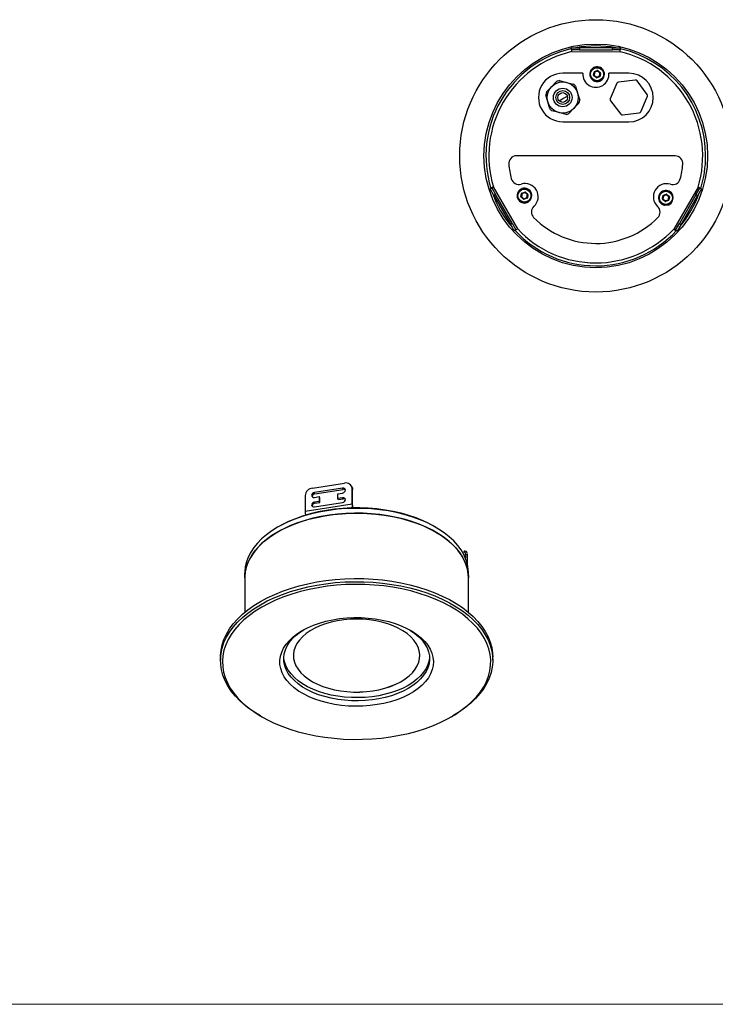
# Model space of a CAD drawing. Header units: millimetres. Extents: x -633 to 2709, y -2030 to 563.
# Tile 14 of 16: x 2098 to 2455, y -414 to 93. Entities that reach past the tile are written whole.
import ezdxf

# ---------------------------------------------------------------- set-up
doc = ezdxf.new("R2010")
doc.units = ezdxf.units.MM

msp = doc.modelspace()

# ---------------------------------------------------------------- linework, layer by layer
at = {"color": 7, "linetype": 'Continuous', "lineweight": 25}
for p, q in [((2381.39, 77.09), (2381.39, 78.09)), ((2381.39, 78.09), (2385.39, 78.09)), ((2385.39, 77.09), (2381.39, 77.09)), ((2381.39, 77.09), (2381.39, 76.09)), ((2381.39, 76.09), (2406.39, 76.07)), ((2385.39, 78.09), (2385.39, 77.09)), ((2402.39, 78.07), (2385.39, 78.09)), ((2385.39, 77.09), (2402.39, 77.07)), ((2402.39, 77.07), (2402.39, 78.07)), ((2402.39, 78.07), (2406.39, 78.07)), ((2406.39, 77.07), (2402.39, 77.07)), ((2406.39, 78.07), (2406.39, 77.07)), ((2406.39, 76.07), (2406.39, 77.07)), ((2393.21, 65.86), (2394.63, 66.37)), ((2393.28, 65.68), (2393.21, 65.86)), ((2394.69, 66.18), (2393.28, 65.68)), ((2394.63, 66.37), (2394.69, 66.18)), ((2395.02, 66.29), (2394.89, 66.14)), ((2396.03, 65.17), (2394.89, 66.14)), ((2395.02, 66.29), (2396.16, 65.32)), ((2397.77, 66.42), (2397.51, 66.27)), ((2397.93, 66.11), (2397.67, 65.96)), ((2398.06, 65.81), (2397.79, 65.66)), ((2371.07, 58.06), (2373.65, 60.75)), ((2375.14, 61.18), (2378.75, 60.29)), ((2387.15, 65.02), (2376.88, 65.03)), ((2392.68, 64.08), (2392.95, 65.56)), ((2392.87, 64.05), (2392.68, 64.08)), ((2392.94, 63.86), (2392.81, 63.71)), ((2393.95, 62.73), (2392.81, 63.71)), ((2393.15, 65.52), (2392.87, 64.05)), ((2392.94, 63.86), (2394.08, 62.88)), ((2393.15, 65.52), (2392.95, 65.56)), ((2394.08, 62.88), (2393.95, 62.73)), ((2394.28, 62.85), (2395.69, 63.35)), ((2394.28, 62.85), (2394.35, 62.66)), ((2395.76, 63.16), (2394.35, 62.66)), ((2395.76, 63.16), (2395.69, 63.35)), ((2395.82, 63.5), (2396.1, 64.98)), ((2396.02, 63.46), (2395.82, 63.5)), ((2396.29, 64.94), (2396.02, 63.46)), ((2396.16, 65.32), (2396.03, 65.17)), ((2396.29, 64.94), (2396.1, 64.98)), ((2410.88, 65), (2400.61, 65.01)), ((2414.12, 61.47), (2405.52, 60.42)), ((2420.24, 54.15), (2415.04, 61.07)), ((2368.49, 55.37), (2371.07, 58.06)), ((2378.75, 60.29), (2382.37, 59.39)), ((2383.49, 58.32), (2384.52, 54.74)), ((2404.72, 59.82), (2401.32, 51.86)), ((2369.16, 50.29), (2368.12, 53.87)), ((2384.52, 54.74), (2385.56, 51.17)), ((2401.44, 50.86), (2406.64, 43.94)), ((2416.96, 45.19), (2420.36, 53.16)), ((2370.19, 46.71), (2369.16, 50.29)), ((2374.93, 44.75), (2371.31, 45.64)), ((2382.61, 46.98), (2380.03, 44.29)), ((2385.19, 49.66), (2382.61, 46.98)), ((2378.54, 43.86), (2374.93, 44.75)), ((2407.56, 43.55), (2416.16, 44.59)), ((2376.86, 40.03), (2410.86, 40)), ((2434.64, 22.48), (2353.04, 22.56)), ((2339.46, 5.61), (2340.32, 6.11)), ((2341.45, 2.15), (2339.46, 5.61)), ((2341.19, 6.61), (2340.32, 6.11)), ((2340.32, 6.11), (2342.32, 2.65)), ((2353.67, -15.05), (2341.19, 6.61)), ((2446.46, 6.51), (2433.94, -15.13)), ((2445.32, 2.55), (2447.33, 6.01)), ((2448.19, 5.51), (2446.19, 2.05)), ((2447.33, 6.01), (2446.46, 6.51)), ((2447.33, 6.01), (2448.19, 5.51)), ((2342.32, 2.65), (2341.45, 2.15)), ((2341.45, 2.15), (2349.94, -12.58)), ((2350.81, -12.08), (2342.32, 2.65)), ((2353.85, 3.97), (2354.11, 3.82)), ((2354.04, 4.26), (2354.3, 4.11)), ((2354.24, 4.52), (2354.5, 4.37)), ((2355.34, 1.65), (2355.61, 3.13)), ((2355.34, 1.65), (2355.54, 1.62)), ((2355.47, 1.28), (2355.6, 1.43)), ((2356.61, 0.3), (2355.47, 1.28)), ((2355.81, 3.09), (2355.54, 1.62)), ((2355.6, 1.43), (2356.74, 0.45)), ((2355.61, 3.13), (2355.81, 3.09)), ((2355.87, 3.43), (2357.29, 3.93)), ((2355.87, 3.43), (2355.94, 3.24)), ((2357.36, 3.74), (2355.94, 3.24)), ((2356.74, 0.45), (2356.61, 0.3)), ((2356.94, 0.42), (2358.36, 0.92)), ((2356.94, 0.42), (2357.01, 0.23)), ((2358.42, 0.73), (2357.01, 0.23)), ((2357.29, 3.93), (2357.36, 3.74)), ((2357.68, 3.86), (2357.55, 3.71)), ((2358.69, 2.73), (2357.55, 3.71)), ((2357.68, 3.86), (2358.82, 2.88)), ((2358.36, 0.92), (2358.42, 0.73)), ((2358.49, 1.07), (2358.76, 2.54)), ((2358.49, 1.07), (2358.68, 1.03)), ((2358.96, 2.51), (2358.68, 1.03)), ((2358.69, 2.73), (2358.82, 2.88)), ((2358.76, 2.54), (2358.96, 2.51)), ((2428.08, 0.53), (2428.35, 2.01)), ((2428.08, 0.53), (2428.27, 0.5)), ((2428.21, 0.16), (2428.34, 0.31)), ((2429.35, -0.82), (2428.21, 0.16)), ((2428.55, 1.97), (2428.27, 0.5)), ((2428.34, 0.31), (2429.48, -0.67)), ((2428.55, 1.97), (2428.35, 2.01)), ((2428.61, 2.31), (2430.03, 2.81)), ((2428.68, 2.12), (2428.61, 2.31)), ((2430.09, 2.62), (2428.68, 2.12)), ((2430.09, 2.62), (2430.03, 2.81)), ((2430.29, 2.59), (2430.42, 2.74)), ((2431.43, 1.61), (2430.29, 2.59)), ((2430.42, 2.74), (2431.56, 1.77)), ((2431.22, -0.05), (2431.5, 1.42)), ((2431.69, 1.39), (2431.42, -0.09)), ((2431.43, 1.61), (2431.56, 1.77)), ((2431.5, 1.42), (2431.69, 1.39)), ((2445.32, 2.55), (2436.81, -12.16)), ((2437.67, -12.67), (2446.19, 2.05)), ((2446.19, 2.05), (2445.32, 2.55)), ((2429.22, -2.78), (2429.22, -2.48)), ((2429.35, -0.82), (2429.48, -0.67)), ((2429.55, -2.82), (2429.55, -2.52)), ((2429.68, -0.7), (2431.09, -0.2)), ((2429.75, -0.89), (2429.68, -0.7)), ((2431.16, -0.39), (2429.75, -0.89)), ((2429.89, -2.84), (2429.89, -2.54)), ((2431.16, -0.39), (2431.09, -0.2)), ((2431.42, -0.09), (2431.22, -0.05)), ((2349.94, -12.58), (2350.81, -12.08)), ((2351.94, -16.05), (2349.94, -12.58)), ((2350.81, -12.08), (2352.8, -15.55)), ((2352.8, -15.55), (2353.67, -15.05)), ((2433.94, -15.13), (2434.8, -15.63)), ((2434.8, -15.63), (2436.81, -12.16)), ((2437.67, -12.67), (2435.67, -16.13)), ((2436.81, -12.16), (2437.67, -12.67)), ((2352.8, -15.55), (2351.94, -16.05)), ((2435.67, -16.13), (2434.8, -15.63)), ((2248.2, -148.25), (2264.62, -145.7)), ((2263.65, -148.3), (2249.16, -150.55)), ((2249.42, -151.1), (2249.16, -150.55)), ((2249.42, -151.1), (2263.91, -148.86)), ((2261.24, -151.12), (2263.65, -150.75)), ((2261.24, -153.57), (2261.24, -151.12)), ((2263.91, -148.86), (2263.65, -148.3)), ((2268.5, -147.83), (2268.24, -147.28)), ((2268.48, -156.53), (2268.48, -148.36)), ((2268.74, -148.92), (2268.48, -148.36)), ((2268.74, -157.09), (2268.74, -148.92)), ((2244.34, -152.11), (2244.34, -160.28)), ((2268.48, -156.53), (2244.34, -160.28)), ((2249.16, -153), (2251.58, -152.62)), ((2251.58, -155.07), (2249.16, -155.45)), ((2249.42, -156), (2249.16, -155.45)), ((2249.16, -157.9), (2263.65, -155.65)), ((2249.42, -156), (2251.84, -155.63)), ((2251.58, -152.62), (2251.58, -155.07)), ((2251.84, -153.18), (2251.58, -152.62)), ((2251.84, -155.63), (2251.58, -155.07)), ((2251.84, -155.63), (2251.84, -153.18)), ((2263.65, -153.2), (2261.24, -153.57)), ((2261.5, -154.13), (2261.24, -153.57)), ((2261.5, -154.13), (2263.91, -153.75)), ((2263.91, -153.75), (2263.65, -153.2)), ((2268.74, -157.09), (2268.48, -156.53)), ((2230.88, -167.95), (2230.17, -168.36)), ((2311.5, -168.36), (2310.8, -167.95)), ((2325.58, -181.68), (2325.75, -181.33)), ((2327.32, -180.79), (2326.35, -180.64)), ((2326.78, -182.36), (2326.78, -184.15)), ((2327.74, -182.51), (2326.78, -182.36)), ((2327.74, -182.51), (2327.74, -187.06)), ((2213.34, -191.83), (2213.34, -194.28)), ((2328.34, -194.28), (2328.34, -191.83)), ((2213.34, -194.28), (2213.34, -212.06)), ((2328.34, -212.06), (2328.34, -194.28)), ((2200.84, -235.1), (2200.84, -236.74)), ((2238.34, -234.29), (2238.34, -234.3)), ((2303.34, -234.3), (2303.34, -234.29)), ((2340.84, -236.74), (2340.84, -235.1)), ((2221.33, -265.31), (2222.04, -265.72)), ((2319.64, -265.72), (2320.34, -265.31))]:
    msp.add_line(p, q, dxfattribs=at)
at = {"color": 7, "linetype": 'Continuous', "lineweight": 18}
msp.add_line((2091.03, -413.54), (2709.47, -413.54), dxfattribs=at)
at = {"color": 7, "linetype": 'Continuous', "lineweight": 25, "flags": 128}
for points in [[(2394.69, 66.18), (2394.7, 66.18), (2394.71, 66.17), (2394.72, 66.17), (2394.73, 66.16), (2394.74, 66.14), (2394.75, 66.13), (2394.77, 66.11), (2394.78, 66.09)], [(2394.89, 66.14), (2394.88, 66.14), (2394.87, 66.14), (2394.86, 66.14), (2394.85, 66.14), (2394.83, 66.13), (2394.82, 66.12), (2394.8, 66.1), (2394.78, 66.09)], [(2392.98, 63.98), (2392.95, 63.99), (2392.93, 64), (2392.91, 64), (2392.9, 64.01), (2392.89, 64.02), (2392.88, 64.03), (2392.88, 64.04), (2392.87, 64.05)], [(2392.98, 63.98), (2392.96, 63.96), (2392.95, 63.94), (2392.94, 63.92), (2392.94, 63.9), (2392.94, 63.89), (2392.93, 63.88), (2392.94, 63.87), (2392.94, 63.86)], [(2393.27, 65.55), (2393.24, 65.55), (2393.22, 65.55), (2393.2, 65.55), (2393.18, 65.55), (2393.17, 65.54), (2393.16, 65.54), (2393.15, 65.53), (2393.15, 65.52)], [(2393.27, 65.55), (2393.26, 65.58), (2393.26, 65.6), (2393.26, 65.62), (2393.26, 65.64), (2393.26, 65.65), (2393.27, 65.66), (2393.27, 65.67), (2393.28, 65.68)], [(2394.19, 62.94), (2394.18, 62.92), (2394.16, 62.91), (2394.14, 62.9), (2394.12, 62.89), (2394.11, 62.88), (2394.1, 62.88), (2394.09, 62.88), (2394.08, 62.88)], [(2394.28, 62.85), (2394.27, 62.85), (2394.26, 62.85), (2394.25, 62.86), (2394.24, 62.87), (2394.23, 62.88), (2394.22, 62.9), (2394.21, 62.92), (2394.19, 62.94)], [(2395.7, 63.47), (2395.71, 63.45), (2395.71, 63.43), (2395.71, 63.41), (2395.71, 63.39), (2395.71, 63.37), (2395.71, 63.36), (2395.7, 63.35), (2395.69, 63.35)], [(2395.82, 63.5), (2395.82, 63.49), (2395.81, 63.49), (2395.8, 63.48), (2395.79, 63.48), (2395.77, 63.47), (2395.75, 63.47), (2395.73, 63.47), (2395.7, 63.47)], [(2396.03, 65.17), (2396.04, 65.16), (2396.04, 65.15), (2396.04, 65.14), (2396.03, 65.12), (2396.03, 65.11), (2396.02, 65.09), (2396.01, 65.07), (2396, 65.05)], [(2396.1, 64.98), (2396.1, 64.98), (2396.09, 64.99), (2396.09, 65), (2396.07, 65.01), (2396.06, 65.02), (2396.04, 65.03), (2396.02, 65.04), (2396, 65.05)], [(2375, 50.82), (2376.87, 51.98), (2379.24, 53.22)], [(2355.54, 1.62), (2355.54, 1.61), (2355.54, 1.6), (2355.55, 1.59), (2355.56, 1.58), (2355.58, 1.57), (2355.59, 1.56), (2355.62, 1.55), (2355.64, 1.55)], [(2355.6, 1.43), (2355.6, 1.43), (2355.6, 1.44), (2355.6, 1.46), (2355.6, 1.47), (2355.61, 1.49), (2355.62, 1.5), (2355.63, 1.52), (2355.64, 1.55)], [(2355.81, 3.09), (2355.81, 3.1), (2355.82, 3.11), (2355.83, 3.11), (2355.85, 3.11), (2355.86, 3.12), (2355.88, 3.12), (2355.91, 3.12), (2355.93, 3.12)], [(2355.94, 3.24), (2355.93, 3.24), (2355.93, 3.23), (2355.92, 3.22), (2355.92, 3.2), (2355.92, 3.19), (2355.92, 3.17), (2355.93, 3.14), (2355.93, 3.12)], [(2356.86, 0.51), (2356.84, 0.49), (2356.82, 0.48), (2356.8, 0.46), (2356.79, 0.46), (2356.77, 0.45), (2356.76, 0.45), (2356.75, 0.45), (2356.74, 0.45)], [(2356.86, 0.51), (2356.87, 0.48), (2356.88, 0.46), (2356.89, 0.45), (2356.9, 0.43), (2356.91, 0.42), (2356.92, 0.42), (2356.93, 0.41), (2356.94, 0.42)], [(2357.36, 3.74), (2357.36, 3.75), (2357.37, 3.74), (2357.38, 3.74), (2357.39, 3.73), (2357.4, 3.71), (2357.42, 3.7), (2357.43, 3.68), (2357.44, 3.65)], [(2357.44, 3.65), (2357.46, 3.67), (2357.48, 3.68), (2357.49, 3.7), (2357.51, 3.7), (2357.52, 3.71), (2357.54, 3.71), (2357.54, 3.71), (2357.55, 3.71)], [(2358.37, 1.04), (2358.37, 1.02), (2358.37, 0.99), (2358.37, 0.97), (2358.37, 0.95), (2358.37, 0.94), (2358.37, 0.93), (2358.36, 0.92), (2358.36, 0.92)], [(2358.37, 1.04), (2358.39, 1.04), (2358.41, 1.04), (2358.43, 1.04), (2358.45, 1.04), (2358.46, 1.05), (2358.48, 1.05), (2358.48, 1.06), (2358.49, 1.07)], [(2358.69, 2.73), (2358.7, 2.73), (2358.7, 2.72), (2358.7, 2.7), (2358.7, 2.69), (2358.69, 2.67), (2358.68, 2.65), (2358.67, 2.63), (2358.66, 2.61)], [(2358.66, 2.61), (2358.68, 2.61), (2358.7, 2.6), (2358.72, 2.59), (2358.74, 2.58), (2358.75, 2.57), (2358.76, 2.56), (2358.76, 2.55), (2358.76, 2.54)], [(2428.38, 0.43), (2428.35, 0.43), (2428.33, 0.44), (2428.31, 0.45), (2428.3, 0.46), (2428.29, 0.47), (2428.28, 0.48), (2428.27, 0.49), (2428.27, 0.5)], [(2428.34, 0.31), (2428.34, 0.31), (2428.33, 0.32), (2428.33, 0.34), (2428.34, 0.35), (2428.34, 0.37), (2428.35, 0.39), (2428.36, 0.41), (2428.38, 0.43)], [(2428.55, 1.97), (2428.55, 1.98), (2428.56, 1.99), (2428.57, 1.99), (2428.58, 2), (2428.6, 2), (2428.62, 2), (2428.64, 2), (2428.67, 2)], [(2428.67, 2), (2428.66, 2.02), (2428.66, 2.05), (2428.66, 2.07), (2428.66, 2.09), (2428.66, 2.1), (2428.67, 2.11), (2428.67, 2.12), (2428.68, 2.12)], [(2430.18, 2.53), (2430.17, 2.56), (2430.15, 2.58), (2430.14, 2.59), (2430.13, 2.61), (2430.12, 2.62), (2430.11, 2.62), (2430.1, 2.63), (2430.09, 2.62)], [(2430.18, 2.53), (2430.2, 2.55), (2430.21, 2.56), (2430.23, 2.58), (2430.25, 2.58), (2430.26, 2.59), (2430.27, 2.59), (2430.28, 2.59), (2430.29, 2.59)], [(2431.4, 1.49), (2431.41, 1.52), (2431.42, 1.54), (2431.43, 1.55), (2431.43, 1.57), (2431.44, 1.59), (2431.44, 1.6), (2431.44, 1.61), (2431.43, 1.61)], [(2431.4, 1.49), (2431.42, 1.49), (2431.44, 1.48), (2431.46, 1.47), (2431.47, 1.46), (2431.48, 1.45), (2431.49, 1.44), (2431.5, 1.43), (2431.5, 1.42)], [(2429.48, -0.67), (2429.49, -0.67), (2429.5, -0.67), (2429.51, -0.67), (2429.52, -0.66), (2429.54, -0.65), (2429.56, -0.64), (2429.57, -0.63), (2429.59, -0.61)], [(2429.68, -0.7), (2429.67, -0.7), (2429.66, -0.7), (2429.65, -0.7), (2429.64, -0.69), (2429.63, -0.67), (2429.62, -0.65), (2429.61, -0.64), (2429.59, -0.61)], [(2431.09, -0.2), (2431.1, -0.2), (2431.11, -0.19), (2431.11, -0.18), (2431.11, -0.16), (2431.11, -0.15), (2431.11, -0.13), (2431.11, -0.1), (2431.1, -0.08)], [(2431.22, -0.05), (2431.22, -0.06), (2431.21, -0.07), (2431.2, -0.07), (2431.19, -0.07), (2431.17, -0.08), (2431.15, -0.08), (2431.13, -0.08), (2431.1, -0.08)], [(2249.16, -150.55), (2248.61, -150.73), (2248.14, -151.06), (2247.83, -151.51), (2247.72, -152), (2247.83, -152.45), (2248.14, -152.8), (2248.61, -152.99), (2249.16, -153)], [(2263.65, -150.75), (2264.2, -150.57), (2264.67, -150.23), (2264.99, -149.78), (2265.1, -149.3), (2264.99, -148.85), (2264.67, -148.5), (2264.2, -148.31), (2263.65, -148.3)], [(2268.5, -147.83), (2268.66, -148.3), (2268.74, -148.92)], [(2249.16, -155.45), (2248.61, -155.63), (2248.14, -155.96), (2247.83, -156.41), (2247.72, -156.9), (2247.83, -157.35), (2248.14, -157.7), (2248.61, -157.89), (2249.16, -157.9)], [(2263.65, -155.65), (2264.2, -155.47), (2264.67, -155.13), (2264.99, -154.68), (2265.1, -154.2), (2264.99, -153.75), (2264.67, -153.4), (2264.2, -153.2), (2263.65, -153.2)], [(2328.34, -191.83), (2328.24, -189.92), (2327.82, -187.39), (2327.07, -184.88), (2325.98, -182.42), (2324.57, -180.01), (2322.85, -177.67), (2320.82, -175.41), (2318.49, -173.25), (2315.89, -171.2), (2313.02, -169.27), (2309.91, -167.47), (2306.57, -165.82), (2303.01, -164.32), (2299.27, -162.98), (2295.36, -161.8), (2291.31, -160.81), (2287.13, -159.99), (2282.86, -159.37), (2278.53, -158.93), (2274.14, -158.69), (2269.74, -158.64), (2265.34, -158.79), (2260.97, -159.13), (2256.67, -159.66), (2252.44, -160.38), (2248.33, -161.28), (2244.34, -162.37), (2240.51, -163.63), (2236.86, -165.05), (2233.41, -166.63), (2230.18, -168.36), (2227.19, -170.22), (2224.45, -172.21), (2221.98, -174.32), (2219.81, -176.53), (2217.93, -178.83), (2216.36, -181.21), (2215.11, -183.65), (2214.19, -186.13), (2213.6, -188.65), (2213.35, -191.19), (2213.34, -191.83)], [(2328.34, -194.28), (2328.24, -192.37), (2327.82, -189.84), (2327.07, -187.33), (2325.98, -184.87), (2324.57, -182.46), (2322.85, -180.12), (2320.82, -177.86), (2318.49, -175.7), (2315.89, -173.65), (2313.02, -171.72), (2309.91, -169.92), (2306.57, -168.27), (2303.01, -166.77), (2299.27, -165.43), (2295.36, -164.25), (2291.31, -163.26), (2287.13, -162.44), (2282.86, -161.82), (2278.53, -161.38), (2274.14, -161.14), (2269.74, -161.09), (2265.34, -161.24), (2260.97, -161.58), (2256.67, -162.11), (2252.44, -162.83), (2248.33, -163.73), (2244.34, -164.82), (2240.51, -166.08), (2236.86, -167.5), (2233.41, -169.08), (2230.18, -170.81), (2227.19, -172.67), (2224.45, -174.66), (2221.98, -176.77), (2219.81, -178.98), (2217.93, -181.28), (2216.36, -183.66), (2215.11, -186.1), (2214.19, -188.58), (2213.6, -191.1), (2213.35, -193.64), (2213.34, -194.28)], [(2213.34, -194.28), (2213.43, -192.37), (2213.85, -189.84), (2214.61, -187.33), (2215.7, -184.87), (2217.1, -182.46), (2218.83, -180.12), (2220.86, -177.86), (2223.18, -175.7), (2225.78, -173.65), (2228.65, -171.72), (2231.77, -169.92), (2235.11, -168.27), (2238.66, -166.77), (2242.41, -165.43), (2246.32, -164.25), (2250.37, -163.26), (2254.54, -162.44), (2258.81, -161.82), (2263.15, -161.38), (2267.54, -161.14), (2271.94, -161.09), (2276.34, -161.24), (2280.7, -161.58), (2285.01, -162.11), (2289.23, -162.83), (2293.35, -163.73), (2297.33, -164.82), (2301.16, -166.08), (2304.81, -167.5), (2308.26, -169.08), (2311.5, -170.81)], [(2310.8, -167.95), (2308.4, -166.65), (2305.02, -165.04), (2301.43, -163.59), (2297.65, -162.3), (2293.72, -161.19), (2289.65, -160.25), (2285.46, -159.51), (2281.19, -158.95), (2276.85, -158.58), (2272.48, -158.41), (2268.1, -158.43), (2263.73, -158.65), (2259.41, -159.07), (2255.16, -159.68), (2251, -160.47), (2246.96, -161.45), (2243.06, -162.61), (2239.33, -163.94), (2235.79, -165.43), (2232.47, -167.07), (2230.88, -167.95)], [(2311.5, -170.81), (2314.49, -172.67), (2317.23, -174.66), (2319.69, -176.77), (2321.87, -178.98), (2323.75, -181.28), (2325.32, -183.66), (2326.56, -186.1), (2327.49, -188.58), (2328.07, -191.1), (2328.33, -193.64), (2328.34, -194.28)], [(2326.78, -182.36), (2326.76, -181.77), (2326.7, -181.28), (2326.6, -180.93), (2326.47, -180.71), (2326.32, -180.64), (2326.14, -180.72), (2325.95, -180.96), (2325.75, -181.33)], [(2221.34, -206.53), (2224.91, -204.61), (2228.71, -202.83), (2232.71, -201.21), (2236.9, -199.76), (2241.25, -198.48), (2245.75, -197.38), (2250.37, -196.46), (2255.09, -195.73), (2259.89, -195.19), (2264.74, -194.85), (2269.62, -194.7), (2274.5, -194.75), (2279.37, -195), (2284.19, -195.44), (2288.96, -196.07), (2293.63, -196.9), (2298.19, -197.91), (2302.62, -199.1), (2306.89, -200.47), (2310.99, -202), (2314.89, -203.7), (2318.58, -205.55), (2322.03, -207.54), (2325.24, -209.67), (2328.18, -211.93), (2330.84, -214.29), (2333.21, -216.76), (2335.27, -219.32), (2337.02, -221.95), (2338.45, -224.65), (2339.55, -227.39), (2340.32, -230.18), (2340.74, -232.99), (2340.84, -235.1)], [(2221.34, -208.16), (2224.91, -206.24), (2228.71, -204.46), (2232.71, -202.85), (2236.9, -201.39), (2241.25, -200.11), (2245.75, -199.01), (2250.37, -198.09), (2255.09, -197.36), (2259.89, -196.82), (2264.74, -196.48), (2269.62, -196.33), (2274.5, -196.38), (2279.37, -196.63), (2284.19, -197.07), (2288.96, -197.7), (2293.63, -198.53), (2298.19, -199.54), (2302.62, -200.73), (2306.89, -202.1), (2310.99, -203.64), (2314.89, -205.33), (2318.58, -207.18), (2322.03, -209.18), (2325.24, -211.31), (2328.18, -213.56), (2330.84, -215.92), (2333.21, -218.39), (2335.27, -220.95), (2337.02, -223.58), (2338.45, -226.28), (2339.55, -229.03), (2340.32, -231.81), (2340.74, -234.62), (2340.83, -237.44), (2340.57, -240.26), (2339.98, -243.06), (2339.04, -245.83), (2337.78, -248.55), (2336.19, -251.22), (2334.28, -253.82), (2332.06, -256.33), (2329.54, -258.75), (2326.74, -261.06), (2323.67, -263.25), (2320.34, -265.31)], [(2222.05, -209.39), (2218.73, -211.45), (2215.67, -213.63), (2212.88, -215.94), (2210.38, -218.35), (2208.19, -220.86), (2206.31, -223.45), (2204.74, -226.12), (2203.51, -228.84), (2202.61, -231.6), (2202.06, -234.39), (2201.84, -237.2), (2201.97, -240.01), (2202.44, -242.81), (2203.25, -245.58), (2204.4, -248.32), (2205.88, -250.99), (2207.69, -253.61), (2209.81, -256.14), (2212.23, -258.58), (2214.94, -260.91), (2217.94, -263.13), (2221.19, -265.22), (2224.7, -267.17), (2228.43, -268.98), (2232.38, -270.63), (2236.51, -272.11), (2240.82, -273.42), (2245.28, -274.55), (2249.86, -275.5), (2254.55, -276.26), (2259.32, -276.83), (2264.15, -277.2), (2269.01, -277.37), (2273.88, -277.35), (2278.74, -277.13), (2283.55, -276.7), (2288.3, -276.09), (2292.97, -275.28), (2297.52, -274.29), (2301.95, -273.11), (2306.21, -271.75), (2310.3, -270.23), (2314.2, -268.54), (2317.88, -266.7), (2321.32, -264.71), (2324.51, -262.59), (2327.44, -260.34), (2330.08, -257.98), (2332.43, -255.51), (2334.47, -252.96), (2336.19, -250.33), (2337.59, -247.64), (2338.66, -244.89), (2339.38, -242.11), (2339.77, -239.31), (2339.81, -236.5), (2339.51, -233.69), (2338.87, -230.91), (2337.89, -228.15), (2336.57, -225.45), (2334.93, -222.8), (2332.97, -220.23), (2330.69, -217.74), (2328.12, -215.35), (2325.27, -213.07), (2322.14, -210.92), (2318.76, -208.9), (2315.14, -207.02), (2311.3, -205.29), (2307.25, -203.72), (2303.03, -202.32), (2298.64, -201.1), (2294.12, -200.06), (2289.48, -199.2), (2284.75, -198.54), (2279.94, -198.07), (2275.1, -197.8), (2270.23, -197.72), (2265.36, -197.85), (2260.53, -198.17), (2255.74, -198.69), (2251.03, -199.4), (2246.41, -200.3), (2241.92, -201.39), (2237.58, -202.66), (2233.39, -204.1), (2229.4, -205.7), (2225.61, -207.47), (2222.05, -209.39)], [(2200.84, -235.1), (2200.85, -234.4), (2201.1, -231.58), (2201.7, -228.78), (2202.63, -226.01), (2203.9, -223.29), (2205.49, -220.62), (2207.4, -218.03), (2209.61, -215.51), (2212.13, -213.1), (2214.93, -210.79), (2218.01, -208.59), (2221.34, -206.53)], [(2221.33, -265.31), (2219.64, -264.3), (2216.44, -262.17), (2213.5, -259.92), (2210.84, -257.55), (2208.47, -255.08), (2206.4, -252.53), (2204.65, -249.89), (2203.22, -247.2), (2202.12, -244.45), (2201.36, -241.66), (2200.93, -238.85), (2200.85, -236.03), (2201.1, -233.22), (2201.7, -230.42), (2202.63, -227.65), (2203.9, -224.92), (2205.49, -222.26), (2207.4, -219.66), (2209.61, -217.15), (2212.13, -214.73), (2214.93, -212.42), (2218.01, -210.23), (2221.34, -208.16)], [(2242.91, -221.43), (2245.65, -219.99), (2248.61, -218.71), (2251.76, -217.59), (2255.08, -216.64), (2258.54, -215.88), (2262.11, -215.31), (2265.76, -214.94), (2269.45, -214.77), (2273.15, -214.79), (2276.83, -215.02), (2280.46, -215.44), (2284.01, -216.06), (2287.44, -216.86), (2290.72, -217.85), (2293.83, -219.01), (2296.74, -220.34), (2299.42, -221.81), (2301.84, -223.43), (2304, -225.16), (2305.86, -227.01), (2307.42, -228.95), (2308.65, -230.97), (2309.56, -233.04), (2310.12, -235.15), (2310.34, -237.29), (2310.21, -239.42), (2309.73, -241.54), (2308.91, -243.63), (2307.76, -245.66), (2306.28, -247.62), (2304.49, -249.49), (2302.41, -251.26), (2300.05, -252.9), (2297.43, -254.42), (2294.58, -255.78), (2291.52, -256.98), (2288.27, -258.02), (2284.88, -258.87), (2281.36, -259.53), (2277.75, -260.01), (2274.08, -260.28), (2270.37, -260.36), (2266.68, -260.23), (2263.02, -259.91), (2259.43, -259.38), (2255.94, -258.67), (2252.58, -257.77), (2249.38, -256.7), (2246.37, -255.45), (2243.57, -254.05), (2241.01, -252.51), (2238.72, -250.83), (2236.71, -249.03), (2235, -247.14), (2233.6, -245.16), (2232.53, -243.11), (2231.8, -241.02), (2231.41, -238.89), (2231.36, -236.75), (2231.67, -234.62), (2232.31, -232.52), (2233.3, -230.46), (2234.62, -228.46), (2236.25, -226.54), (2238.19, -224.72), (2240.41, -223.01), (2242.91, -221.43)], [(2239.2, -229.99), (2238.61, -231.9), (2238.35, -233.82), (2238.44, -235.75), (2238.87, -237.67), (2239.64, -239.55), (2240.74, -241.37), (2242.16, -243.12), (2243.88, -244.78), (2245.89, -246.32), (2248.16, -247.74), (2250.68, -249.01), (2253.41, -250.13), (2256.32, -251.08), (2259.39, -251.85), (2262.57, -252.44), (2265.85, -252.84), (2269.18, -253.03), (2272.53, -253.03), (2275.85, -252.83), (2279.13, -252.44), (2282.32, -251.85), (2285.38, -251.07), (2288.29, -250.12), (2291.02, -249), (2293.53, -247.73), (2295.8, -246.31), (2297.81, -244.76), (2299.53, -243.11), (2300.95, -241.36), (2302.05, -239.53), (2302.81, -237.65), (2303.24, -235.74), (2303.33, -233.8), (2303.07, -231.88), (2302.47, -229.98), (2301.53, -228.12), (2300.27, -226.34), (2298.69, -224.63), (2296.82, -223.03), (2294.68, -221.55), (2292.28, -220.2), (2289.66, -219), (2286.83, -217.96), (2283.84, -217.1), (2280.71, -216.42), (2277.47, -215.93), (2274.17, -215.63), (2270.82, -215.53), (2267.48, -215.63), (2264.18, -215.93), (2260.94, -216.43), (2257.81, -217.11), (2254.82, -217.97), (2252, -219.01), (2249.37, -220.21), (2246.98, -221.56), (2244.83, -223.04), (2242.97, -224.64), (2241.4, -226.35), (2240.14, -228.14), (2239.2, -229.99)], [(2298.05, -221.02), (2298.59, -221.36), (2300.86, -222.95), (2302.86, -224.65), (2304.57, -226.46), (2305.97, -228.36), (2307.06, -230.32), (2307.82, -232.33), (2308.24, -234.38), (2308.33, -236.44), (2308.07, -238.49), (2307.48, -240.52), (2306.56, -242.51), (2305.31, -244.44), (2303.75, -246.3), (2301.89, -248.06), (2299.75, -249.7), (2297.35, -251.23), (2294.71, -252.61), (2291.86, -253.85), (2288.81, -254.92), (2285.6, -255.82), (2282.26, -256.54), (2278.81, -257.07), (2275.29, -257.42), (2271.73, -257.56), (2268.16, -257.51), (2264.62, -257.27), (2261.13, -256.83), (2257.73, -256.2), (2254.45, -255.39), (2251.32, -254.41), (2248.37, -253.25), (2245.61, -251.94), (2243.09, -250.48), (2240.82, -248.89), (2238.82, -247.19), (2237.11, -245.38), (2235.7, -243.49), (2234.62, -241.52), (2233.86, -239.51), (2233.43, -237.47), (2233.35, -235.41), (2233.6, -233.35), (2234.19, -231.32), (2235.12, -229.33), (2236.37, -227.4), (2237.92, -225.55), (2239.78, -223.79), (2241.92, -222.14), (2243.63, -221.02)], [(2308.31, -235.1), (2308.07, -236.86), (2307.48, -238.89), (2306.56, -240.88), (2305.31, -242.81), (2303.75, -244.66), (2301.89, -246.42), (2299.75, -248.07), (2297.35, -249.6), (2294.71, -250.98), (2291.86, -252.22), (2288.81, -253.29), (2285.6, -254.19), (2282.26, -254.91), (2278.81, -255.44), (2275.29, -255.78), (2271.73, -255.93), (2268.16, -255.88), (2264.62, -255.64), (2261.13, -255.2), (2257.73, -254.57), (2254.45, -253.76), (2251.32, -252.77), (2248.37, -251.62), (2245.61, -250.31), (2243.09, -248.85), (2240.82, -247.26), (2238.82, -245.56), (2237.11, -243.75), (2235.7, -241.85), (2234.62, -239.89), (2233.86, -237.88), (2233.43, -235.83), (2233.36, -235.1)], [(2238.34, -234.29), (2238.44, -235.74), (2238.87, -237.66), (2239.64, -239.54), (2240.74, -241.36), (2242.16, -243.11), (2243.88, -244.77), (2245.89, -246.31), (2248.16, -247.73), (2250.68, -249), (2253.41, -250.12), (2256.32, -251.07), (2259.39, -251.85), (2262.57, -252.43), (2265.85, -252.83), (2269.18, -253.03), (2272.53, -253.02), (2275.85, -252.83), (2279.13, -252.43), (2282.32, -251.84), (2285.38, -251.07), (2288.29, -250.11), (2291.02, -248.99), (2293.53, -247.72), (2295.8, -246.3), (2297.81, -244.75), (2299.53, -243.1), (2300.95, -241.35), (2302.05, -239.52), (2302.81, -237.64), (2303.24, -235.73), (2303.34, -234.29)]]:
    msp.add_lwpolyline(points, dxfattribs=at)
at = {"color": 7, "linetype": 'Continuous', "lineweight": 25}
for centre, radius in [((2393.84, 22.52), 70), ((2393.84, 22.52), 57.5), ((2394.49, 64.51), 3.5), ((2394.49, 64.51), 3.35), ((2376.84, 52.52), 8), ((2376.84, 52.52), 4.77), ((2376.84, 52.52), 3.53), ((2376.84, 52.52), 2.5), ((2357.15, 2.08), 3.5), ((2357.15, 2.08), 3.35), ((2429.89, 0.96), 3.5), ((2429.89, 0.96), 3.35)]:
    msp.add_circle(centre, radius, dxfattribs=at)
for centre, radius, start, end in [((2393.84, 22.52), 56.5, 102.7276, 197.164), ((2393.84, 22.52), 55, 103.0823, 196.8092), ((2393.84, 22.52), 56.5, 79.4837, 100.4078), ((2393.84, 22.52), 56.5, 0, 77.164), ((2393.84, 22.52), 55, 343.0823, 76.8092), ((2394.49, 64.51), 3.8, 30.1152, 19.9552), ((2393.35, 65.49), 0.4, 109.4852, 169.4852), ((2394.76, 65.99), 0.4, 49.4852, 109.4852), ((2394.76, 65.99), 0.2, 49.4852, 109.4852), ((2394.49, 64.51), 3.8, 19.9552, 24.9391), ((2376.87, 52.53), 12.5, 89.9458, 269.9458), ((2376.84, 52.52), 8.83, 101.1297, 111.1841), ((2393.88, 64.52), 6.75, 175.6977, 4.1938), ((2393.07, 64.01), 0.4, 169.4852, 229.4852), ((2393.07, 64.01), 0.2, 169.4852, 229.4852), ((2393.35, 65.49), 0.2, 109.4852, 169.4852), ((2394.21, 63.04), 0.4, 229.4852, 289.4852), ((2394.21, 63.04), 0.2, 229.4852, 289.4852), ((2395.63, 63.54), 0.2, 289.4852, 349.4852), ((2395.63, 63.54), 0.4, 289.4852, 349.4852), ((2395.9, 65.01), 0.2, 349.4852, 49.4852), ((2395.9, 65.01), 0.4, 349.4852, 49.4852), ((2410.87, 52.5), 12.5, 269.9458, 89.9458), ((2414.24, 60.47), 1, 36.9128, 96.9128), ((2376.84, 52.52), 8.83, 41.1297, 51.1841), ((2405.64, 59.43), 1, 96.9128, 156.9128), ((2376.84, 52.52), 8.83, 161.1297, 171.1841), ((2376.84, 52.52), 8.83, 341.1297, 351.1841), ((2402.24, 51.46), 1, 156.9128, 216.9128), ((2419.44, 53.55), 1, 336.9128, 36.9128), ((2376.84, 52.52), 8.83, 221.1297, 231.1841), ((2376.84, 52.52), 8.83, 281.1297, 291.1841), ((2407.44, 44.54), 1, 216.9128, 276.9128), ((2416.04, 45.58), 1, 276.9128, 336.9128), ((2353.03, 18.56), 4, 89.9458, 185.5445), ((2434.64, 18.48), 4, 354.347, 89.9458), ((2393.84, 22.52), 56.5, 342.7276, 0), ((2393.84, 22.52), 45, 185.5445, 195.1261), ((2393.84, 22.52), 45, 344.7654, 354.347), ((2354.26, 11.82), 4, 195.1261, 287.2431), ((2433.4, 11.74), 4, 252.6485, 344.7654), ((2357.15, 2.08), 3.8, 150.1152, 139.9552), ((2357.45, 1.55), 6.75, 312.6485, 107.2431), ((2430.19, 1.48), 6.75, 72.6485, 227.2431), ((2393.84, 22.52), 56.5, 199.4837, 220.4078), ((2357.15, 2.08), 3.8, 139.9552, 144.9391), ((2355.73, 1.58), 0.4, 169.4852, 229.4852), ((2355.73, 1.58), 0.2, 169.4852, 229.4852), ((2356.01, 3.06), 0.4, 109.4852, 169.4852), ((2356.01, 3.06), 0.2, 109.4852, 169.4852), ((2356.87, 0.6), 0.4, 229.4852, 289.4852), ((2356.87, 0.6), 0.2, 229.4852, 289.4852), ((2357.42, 3.56), 0.4, 49.4852, 109.4852), ((2357.42, 3.56), 0.2, 49.4852, 109.4852), ((2358.29, 1.1), 0.2, 289.4852, 349.4852), ((2358.29, 1.1), 0.4, 289.4852, 349.4852), ((2358.56, 2.58), 0.2, 349.4852, 49.4852), ((2358.56, 2.58), 0.4, 349.4852, 49.4852), ((2429.89, 0.96), 3.8, 270.1152, 259.9552), ((2428.47, 0.46), 0.4, 169.4852, 229.4852), ((2428.47, 0.46), 0.2, 169.4852, 229.4852), ((2428.74, 1.94), 0.4, 109.4852, 169.4852), ((2428.74, 1.94), 0.2, 109.4852, 169.4852), ((2430.16, 2.44), 0.4, 49.4852, 109.4852), ((2430.16, 2.44), 0.2, 49.4852, 109.4852), ((2431.3, 1.46), 0.2, 349.4852, 49.4852), ((2431.3, 1.46), 0.4, 349.4852, 49.4852), ((2393.84, 22.52), 56.5, 319.4837, 340.4078), ((2364.73, -6.35), 4, 132.6485, 224.7654), ((2422.9, -6.41), 4, 315.1261, 47.2431), ((2429.89, 0.96), 3.8, 259.9552, 264.9391), ((2429.61, -0.52), 0.4, 229.4852, 289.4852), ((2429.61, -0.52), 0.2, 229.4852, 289.4852), ((2431.03, -0.01), 0.2, 289.4852, 349.4852), ((2431.03, -0.01), 0.4, 289.4852, 349.4852), ((2393.84, 22.52), 45, 224.7654, 315.1261), ((2393.84, 22.52), 55, 223.0823, 316.8092), ((2393.84, 22.52), 56.5, 222.7276, 317.164), ((2265.45, -148.62), 3.03, 4.732, 106.0341), ((2248.66, -152.57), 4.35, 96.0669, 173.9806), ((2249.55, -152.67), 1.57, 94.5957, 179.7937), ((2264.19, -150.14), 1.31, 46.2579, 102.1774), ((2249.55, -157.57), 1.57, 94.5957, 179.7937), ((2264.19, -155.04), 1.31, 46.2579, 102.1774), ((2276.99, -156.41), 8.52, 180.8022, 193.6285), ((2252.85, -160.16), 8.52, 180.8061, 193.4125), ((2272.65, -157.07), 3.91, 180.281, 200.0936), ((2325.76, -182.09), 2.03, 347.9142, 39.6468)]:
    msp.add_arc(centre, radius, start, end, dxfattribs=at)
for points, knots in [([(2394.78, 66.09), (2394.51, 66), (2394.09, 65.86), (2393.58, 65.67), (2393.36, 65.59), (2393.27, 65.55)], [0, 0, 0, 0, 0.538189, 0.821388, 1, 1, 1, 1]), ([(2396, 65.05), (2395.8, 65.22), (2395.53, 65.46), (2395.12, 65.81), (2394.91, 65.98), (2394.78, 66.09)], [0, 0, 0, 0, 0.499575, 0.675074, 1, 1, 1, 1]), ([(2393.27, 65.55), (2393.21, 65.27), (2393.12, 64.84), (2393.03, 64.31), (2392.99, 64.07), (2392.98, 63.98)], [0, 0, 0, 0, 0.538189, 0.821388, 1, 1, 1, 1]), ([(2392.98, 63.98), (2393.17, 63.8), (2393.44, 63.56), (2393.86, 63.21), (2394.06, 63.05), (2394.19, 62.94)], [0, 0, 0, 0, 0.499316, 0.675233, 1, 1, 1, 1]), ([(2394.19, 62.94), (2394.47, 63.03), (2394.88, 63.16), (2395.39, 63.35), (2395.62, 63.44), (2395.7, 63.47)], [0, 0, 0, 0, 0.538189, 0.821388, 1, 1, 1, 1]), ([(2395.7, 63.47), (2395.76, 63.75), (2395.85, 64.18), (2395.94, 64.72), (2395.98, 64.95), (2396, 65.05)], [0, 0, 0, 0, 0.538189, 0.821388, 1, 1, 1, 1]), ([(2355.93, 3.12), (2355.88, 2.86), (2355.8, 2.51), (2355.71, 1.98), (2355.67, 1.71), (2355.64, 1.55)], [0, 0, 0, 0, 0.4995753, 0.6750741, 1, 1, 1, 1]), ([(2355.64, 1.55), (2355.85, 1.35), (2356.18, 1.06), (2356.6, 0.72), (2356.78, 0.56), (2356.86, 0.51)], [0, 0, 0, 0, 0.538189, 0.821388, 1, 1, 1, 1]), ([(2357.44, 3.65), (2357.17, 3.56), (2356.75, 3.43), (2356.24, 3.24), (2356.02, 3.15), (2355.93, 3.12)], [0, 0, 0, 0, 0.538189, 0.821388, 1, 1, 1, 1]), ([(2356.86, 0.51), (2357.13, 0.59), (2357.55, 0.73), (2358.05, 0.92), (2358.28, 1.01), (2358.37, 1.04)], [0, 0, 0, 0, 0.538189, 0.821388, 1, 1, 1, 1]), ([(2358.66, 2.61), (2358.44, 2.81), (2358.12, 3.1), (2357.7, 3.44), (2357.51, 3.6), (2357.44, 3.65)], [0, 0, 0, 0, 0.538189, 0.821388, 1, 1, 1, 1]), ([(2358.37, 1.04), (2358.42, 1.3), (2358.49, 1.65), (2358.59, 2.18), (2358.63, 2.44), (2358.66, 2.61)], [0, 0, 0, 0, 0.499316, 0.675233, 1, 1, 1, 1]), ([(2428.67, 2), (2428.61, 1.72), (2428.52, 1.29), (2428.43, 0.76), (2428.39, 0.52), (2428.38, 0.43)], [0, 0, 0, 0, 0.538189, 0.821388, 1, 1, 1, 1]), ([(2428.38, 0.43), (2428.59, 0.23), (2428.92, -0.06), (2429.33, -0.4), (2429.52, -0.56), (2429.59, -0.61)], [0, 0, 0, 0, 0.538189, 0.821388, 1, 1, 1, 1]), ([(2430.18, 2.53), (2429.93, 2.45), (2429.58, 2.34), (2429.07, 2.16), (2428.83, 2.06), (2428.67, 2)], [0, 0, 0, 0, 0.499316, 0.675233, 1, 1, 1, 1]), ([(2431.4, 1.49), (2431.18, 1.69), (2430.86, 1.98), (2430.44, 2.32), (2430.25, 2.48), (2430.18, 2.53)], [0, 0, 0, 0, 0.538189, 0.821388, 1, 1, 1, 1]), ([(2431.1, -0.08), (2431.16, 0.2), (2431.25, 0.63), (2431.34, 1.16), (2431.38, 1.4), (2431.4, 1.49)], [0, 0, 0, 0, 0.538189, 0.821388, 1, 1, 1, 1]), ([(2429.59, -0.61), (2429.85, -0.53), (2430.19, -0.42), (2430.7, -0.24), (2430.94, -0.14), (2431.1, -0.08)], [0, 0, 0, 0, 0.499575, 0.675074, 1, 1, 1, 1])]:
    msp.add_open_spline(points, degree=3, knots=knots, dxfattribs=at)

doc.saveas('drawing.dxf')
